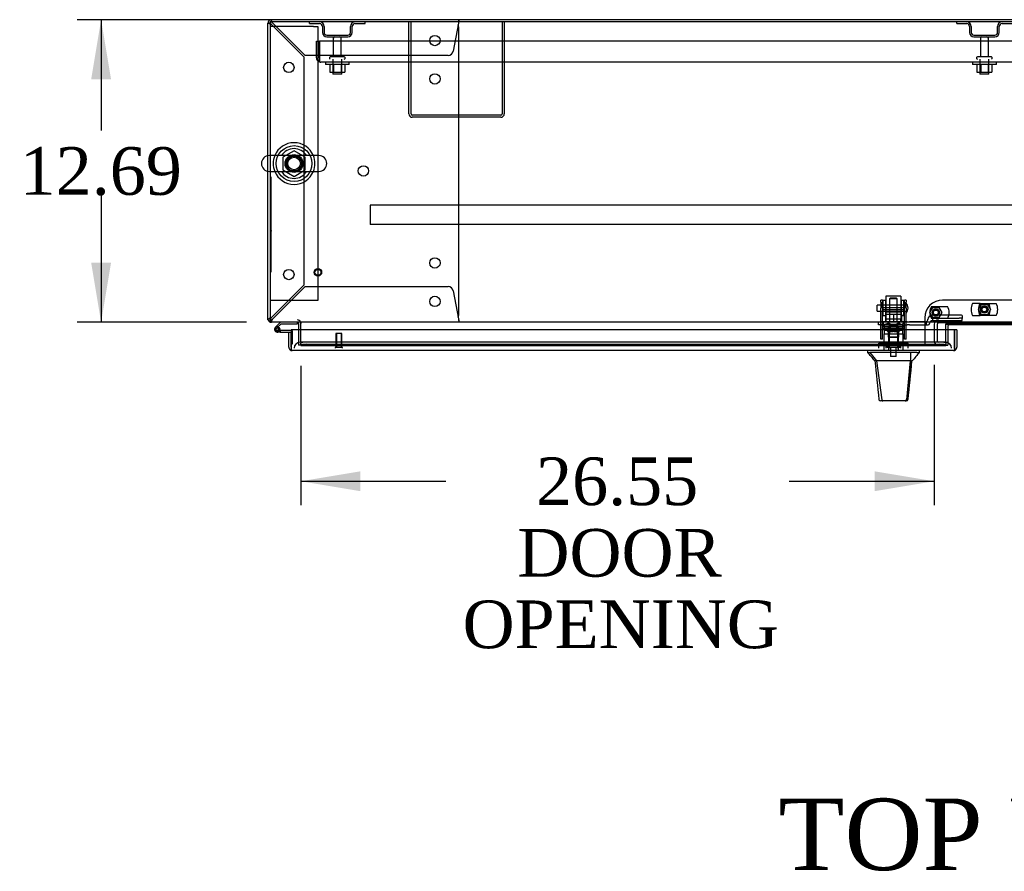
# Model space of a CAD drawing. Header units: inches. Extents: x 2 to 538, y -2 to 358.
# Tile 14 of 21: x 120 to 162, y 285 to 321. Entities that reach past the tile are written whole.
import ezdxf
from ezdxf.enums import TextEntityAlignment as Align
from ezdxf.lldxf.tags import DXFTag

# ---------------------------------------------------------------- set-up
doc = ezdxf.new("R2010")
doc.units = ezdxf.units.IN
doc.header["$MEASUREMENT"] = 0
for name, color, linetype in [('COM43134', 7, 'Continuous'), ('COM50669', 7, 'Continuous'), ('COM50677', 7, 'Continuous'), ('COM54746-68', 7, 'Continuous'), ('COM54926', 7, 'Continuous'), ('COM55738-23', 7, 'Continuous'), ('COM70098', 7, 'Continuous'), ('COM70110-2', 7, 'Continuous'), ('COM70218', 7, 'Continuous'), ('COM70220', 7, 'Continuous'), ('COM70739-2', 7, 'Continuous'), ('COM70838', 7, 'Continuous'), ('COM70839-4', 7, 'Continuous'), ('COM71188-5', 7, 'Continuous'), ('COM71190-2', 7, 'Continuous'), ('COM71195-3', 7, 'Continuous'), ('Default', 7, 'Continuous'), ('GSK86006', 7, 'Continuous'), ('HAN13068', 7, 'Continuous'), ('HAN13068_NUT', 7, 'Continuous'), ('HAN13068_SCREW', 7, 'Continuous'), ('HAN_NUT', 7, 'Continuous'), ('NTS166105', 7, 'Continuous'), ('NTS18024', 7, 'Continuous'), ('NTS18147', 7, 'Continuous'), ('NTS86070', 7, 'Continuous'), ('QLB20185', 7, 'Continuous'), ('ROL87452', 7, 'Continuous'), ('RVT17786', 7, 'Continuous'), ('RVT19000', 7, 'Continuous'), ('SCC180005', 7, 'Continuous'), ('SCS86414', 7, 'Continuous'), ('SPC87322', 7, 'Continuous'), ('STD26089', 7, 'Continuous'), ('STD26122', 7, 'Continuous'), ('STD26258', 7, 'Continuous'), ('WAF25059', 7, 'Continuous'), ('WAF25376', 7, 'Continuous'), ('WAF25377', 7, 'Continuous'), ('WAM254785', 7, 'Continuous'), ('WAM30038', 7, 'Continuous')]:
    doc.layers.add(name, color=color, linetype=linetype)
doc.styles.add('SEACAD_Times_New_Roman', font='times.ttf')
tags = doc.linetypes.add('HIDDEN2', pattern=[0.1875, 0.125, -0.0625]).pattern_tags.tags
tags[6:7] = [DXFTag(74, 4), DXFTag(75, 0), DXFTag(340, '0'), DXFTag(46, 0.0), DXFTag(50, 0.0), DXFTag(44, 0.0), DXFTag(45, 0.0)]
tags[4:5] = [DXFTag(74, 4), DXFTag(75, 0), DXFTag(340, '0'), DXFTag(46, 0.0), DXFTag(50, 0.0), DXFTag(44, 0.0), DXFTag(45, 0.0)]
doc.dimstyles.new('HAMMOND_(STH_-_540x360)', dxfattribs={"dimtxt": 2, "dimasz": 2.5, "dimexe": 1, "dimexo": 1, "dimgap": 0.5, "dimtad": 0, "dimtih": 1, "dimtoh": 1, "dimzin": 0, "dimdsep": 46, "dimtxsty": 'SEACAD_Times_New_Roman', "dimblk1": '_SE_FILLED', "dimblk2": '_SE_FILLED', "dimsah": 1, "dimcen": 1, "dimadec": 0, "dimazin": 0, "dimtfac": 0.8, "dimtofl": 0, "dimtmove": 0, "dimatfit": 3, "dimfxl": 1, "dimtolj": 1, "dimtzin": 0, "dimarcsym": 0})

# ---------------------------------------------------------------- blocks, each defined once
blk = doc.blocks.new('SE')
at = {"layer": 'COM43134', "color": 7, "linetype": 'HIDDEN2'}
for p, q in [((132.785, 320.219), (132.91, 320.219)), ((132.785, 319.529), (132.785, 320.219)), ((188.66, 320.219), (132.91, 320.219)), ((132.91, 319.529), (132.91, 320.219)), ((132.91, 320.219), (132.91, 319.529)), ((132.91, 319.529), (132.91, 319.529)), ((132.91, 319.529), (132.91, 319.446)), ((132.91, 319.529), (132.91, 319.379)), ((132.91, 319.446), (132.86, 319.379)), ((132.969, 319.344), (132.97, 319.344)), ((188.6, 319.344), (132.97, 319.344)), ((132.97, 319.344), (132.97, 319.344)), ((132.97, 319.344), (132.97, 319.344))]:
    blk.add_line(p, q, dxfattribs=at)
for start, end in [(180, 233.806), (233.806, 269.8792), (269.9411, 270)]:
    blk.add_arc((132.97, 319.529), 0.185, start, end, dxfattribs=at)
blk.add_open_spline([(132.91, 319.379), (132.92, 319.368), (132.93, 319.359), (132.945, 319.35), (132.95, 319.347), (132.96, 319.344), (132.965, 319.344), (132.97, 319.344)], degree=3, knots=[0, 0, 0, 0, 0.5, 0.5, 0.75, 0.75, 1, 1, 1, 1], dxfattribs=at)
at = {"layer": 'COM50669', "color": 7, "linetype": 'HIDDEN2'}
for p, q in [((136.659, 317.174), (136.659, 321.031)), ((136.754, 317.174), (136.754, 321.031)), ((140.564, 321.031), (140.564, 317.174)), ((140.659, 321.031), (140.659, 317.174)), ((140.516, 317.126), (136.802, 317.126)), ((140.516, 317.031), (136.802, 317.031))]:
    blk.add_line(p, q, dxfattribs=at)
for centre, radius, start, end in [((136.802, 317.174), 0.143, 180, 270), ((136.802, 317.174), 0.048, 180, 270), ((140.516, 317.174), 0.143, 270, 0), ((140.516, 317.174), 0.048, 270, 0)]:
    blk.add_arc(centre, radius, start, end, dxfattribs=at)
at = {"layer": 'COM50677', "color": 7, "linetype": 'HIDDEN2'}
for p, q in [((131.033, 320.843), (130.848, 320.843)), ((132.663, 320.843), (131.033, 320.843)), ((132.663, 320.843), (132.848, 320.843)), ((132.848, 320.843), (132.848, 309.343)), ((131.033, 309.343), (130.848, 309.343)), ((132.663, 309.343), (131.033, 309.343)), ((132.848, 309.343), (132.663, 309.343))]:
    blk.add_line(p, q, dxfattribs=at)
blk.add_circle((131.848, 315.093), 0.375, dxfattribs=at)
at = {"layer": 'COM54746-68', "color": 7, "linetype": 'Continuous'}
for p, q in [((131.276, 308.438), (131.064, 308.226)), ((131.128, 308.202), (131.301, 308.376)), ((131.301, 308.376), (131.995, 308.376)), ((131.995, 308.376), (131.995, 308.437)), ((131.08, 308.152), (131.08, 308.127)), ((131.155, 308.202), (131.13, 308.202)), ((131.13, 308.077), (131.155, 308.077)), ((131.259, 308.023), (131.143, 308.023)), ((131.205, 308.127), (131.205, 308.152)), ((131.26, 308.14), (131.205, 308.14)), ((131.259, 308.085), (131.246, 308.085)), ((131.723, 308.085), (131.259, 308.085)), ((131.259, 308.085), (131.259, 308.023)), ((131.259, 308.023), (131.723, 308.023)), ((131.723, 308.023), (131.723, 308.021)), ((131.723, 307.535), (131.723, 307.535))]:
    blk.add_line(p, q, dxfattribs=at)
at = {"layer": 'COM54746-68', "color": 7, "linetype": 'HIDDEN2'}
for p, q in [((131.995, 308.437), (131.995, 308.438)), ((131.107, 308.181), (131.128, 308.202)), ((131.246, 308.085), (131.143, 308.085)), ((131.205, 308.14), (131.198, 308.14)), ((131.198, 308.135), (131.259, 308.129)), ((131.76, 308.085), (131.723, 308.085)), ((131.785, 307.535), (131.785, 308.06)), ((131.723, 307.535), (131.785, 307.535))]:
    blk.add_line(p, q, dxfattribs=at)
at = {"layer": 'COM54746-68', "color": 7, "linetype": 'Continuous'}
for centre, radius, start, end in [((131.143, 308.14), 0.117, 132.392, 0), ((131.13, 308.152), 0.05, 90, 180), ((131.13, 308.127), 0.05, 180, 270), ((131.155, 308.152), 0.05, 0, 90), ((131.155, 308.127), 0.05, 270, 0), ((131.143, 308.14), 0.117, 0, 72.9726)]:
    blk.add_arc(centre, radius, start, end, dxfattribs=at)
at = {"layer": 'COM54746-68', "color": 7, "linetype": 'HIDDEN2'}
for centre, radius, start, end in [((131.143, 308.14), 0.117, 72.9726, 132.392), ((131.143, 308.14), 0.055, 131.1959, 0), ((131.143, 308.14), 0.055, 0, 131.1959), ((131.76, 308.06), 0.025, 0, 90)]:
    blk.add_arc(centre, radius, start, end, dxfattribs=at)
at = {"layer": 'COM54926', "color": 7, "linetype": 'HIDDEN2'}
for p, q in [((130.896, 321.096), (130.896, 321.126)), ((138.753, 321.126), (138.753, 321.096)), ((130.753, 320.983), (130.783, 320.983)), ((130.858, 320.983), (130.783, 320.983)), ((130.893, 321.031), (130.896, 321.031)), ((130.896, 321.021), (130.896, 321.096)), ((130.896, 321.031), (130.896, 321.031)), ((130.896, 320.925), (132.253, 319.568)), ((132.311, 319.626), (130.954, 320.983)), ((138.742, 320.983), (138.522, 319.805)), ((138.753, 321.021), (138.753, 321.096)), ((138.753, 308.753), (138.753, 320.811)), ((132.253, 319.568), (132.253, 309.995)), ((138.305, 319.626), (132.311, 319.626)), ((132.253, 309.995), (130.896, 308.638)), ((130.954, 308.581), (132.311, 309.938)), ((132.311, 309.938), (138.305, 309.938)), ((138.522, 309.758), (138.742, 308.581)), ((130.858, 308.581), (130.848, 308.581)), ((130.893, 308.533), (130.896, 308.533)), ((130.896, 308.543), (130.896, 308.467)), ((130.896, 308.533), (130.896, 308.533)), ((130.896, 308.438), (130.896, 308.467)), ((138.753, 308.543), (138.753, 308.467)), ((138.753, 308.467), (138.753, 308.438))]:
    blk.add_line(p, q, dxfattribs=at)
for centre in [(137.753, 320.251), (131.628, 319.126), (137.753, 318.641), (134.753, 314.782), (137.753, 310.923), (131.628, 310.438), (137.753, 309.313)]:
    blk.add_circle(centre, 0.218, dxfattribs=at)
for centre, radius, start, end in [((131.147, 321.56), 0.683, 237.7709, 248.4452), ((131.148, 321.133), 0.327, 207.4542, 219.5439), ((130.318, 320.732), 0.683, 21.5548, 32.2291), ((130.745, 320.73), 0.327, 50.4561, 62.5459), ((138.533, 320.811), 0.22, 0, 26.9345), ((141.339, 320.793), 2.604, 173.3199, 175.8249), ((139.06, 320.913), 0.326, 160.716, 167.6742), ((138.305, 319.846), 0.22, 270, 349.3887), ((138.305, 309.718), 0.22, 10.6113, 90), ((138.533, 308.753), 0.22, 333.0655, 0), ((131.147, 308.003), 0.683, 111.5548, 122.2291), ((131.148, 308.43), 0.327, 140.4561, 152.5458), ((130.318, 308.832), 0.683, 327.7709, 338.4452), ((130.745, 308.833), 0.327, 297.4541, 309.5439), ((141.339, 308.77), 2.604, 184.1751, 186.6801)]:
    blk.add_arc(centre, radius, start, end, dxfattribs=at)
blk.add_ellipse((130.896, 320.983), major_axis=(0.048, 0), ratio=0.99836, start_param=1.570796, end_param=3.141593, dxfattribs=at)
at = {"layer": 'COM55738-23', "color": 7, "linetype": 'HIDDEN2'}
for p, q in [((132.497, 320.959), (132.497, 321.031)), ((132.497, 320.959), (132.919, 320.959)), ((133.034, 320.843), (133.034, 320.593)), ((133.106, 320.843), (133.106, 320.593)), ((134.212, 320.593), (134.212, 320.843)), ((134.284, 320.593), (134.284, 320.843)), ((134.4, 320.959), (134.822, 320.959)), ((134.822, 320.959), (134.822, 321.031)), ((159.622, 320.959), (159.622, 321.031)), ((159.622, 320.959), (160.044, 320.959)), ((160.159, 320.843), (160.159, 320.593)), ((160.231, 320.843), (160.231, 320.593)), ((161.337, 320.593), (161.337, 320.843)), ((161.409, 320.593), (161.409, 320.843)), ((161.525, 320.959), (161.947, 320.959)), ((133.222, 320.478), (134.097, 320.478)), ((133.222, 320.406), (134.097, 320.406)), ((160.347, 320.478), (161.222, 320.478)), ((160.347, 320.406), (161.222, 320.406))]:
    blk.add_line(p, q, dxfattribs=at)
for centre, radius, start, end in [((132.919, 320.843), 0.188, 0, 90), ((132.919, 320.843), 0.116, 0, 90), ((134.4, 320.843), 0.188, 90, 180), ((134.4, 320.843), 0.116, 90, 180), ((160.044, 320.843), 0.188, 0, 90), ((160.044, 320.843), 0.116, 0, 90), ((161.525, 320.843), 0.188, 90, 180), ((161.525, 320.843), 0.116, 90, 180), ((133.222, 320.593), 0.188, 180, 270), ((133.222, 320.593), 0.115, 180, 270), ((134.097, 320.593), 0.116, 270, 0), ((134.097, 320.593), 0.188, 270, 0), ((160.347, 320.593), 0.187, 180, 270), ((160.347, 320.593), 0.116, 180, 270), ((161.222, 320.593), 0.116, 270, 0), ((161.222, 320.593), 0.188, 270, 0)]:
    blk.add_arc(centre, radius, start, end, dxfattribs=at)
at = {"layer": 'COM70098', "color": 7, "linetype": 'HIDDEN2'}
for p, q in [((162.534, 309.37), (159.034, 309.37)), ((158.284, 308.62), (158.284, 307.471)), ((159.247, 308.126), (159.247, 307.471)), ((158.284, 307.471), (159.247, 307.471))]:
    blk.add_line(p, q, dxfattribs=at)
at = {"layer": 'COM70098', "color": 7, "linetype": 'Continuous'}
for p, q in [((162.261, 308.328), (159.307, 308.328)), ((159.247, 308.268), (159.247, 308.126))]:
    blk.add_line(p, q, dxfattribs=at)
at = {"layer": 'COM70098', "color": 7, "linetype": 'HIDDEN2'}
for centre in [(158.747, 308.846), (160.784, 308.971)]:
    blk.add_circle(centre, 0.156, dxfattribs=at)
blk.add_arc((159.034, 308.62), 0.75, 90, 180, dxfattribs=at)
at = {"layer": 'COM70098', "color": 7, "linetype": 'Continuous'}
blk.add_arc((159.307, 308.268), 0.06, 90, 180, dxfattribs=at)
at = {"layer": 'COM70110-2', "color": 7, "linetype": 'Continuous'}
for p, q in [((190.721, 321.031), (130.848, 321.031)), ((130.848, 321.031), (130.848, 315.424)), ((130.848, 314.762), (130.848, 308.581)), ((130.848, 308.581), (130.848, 308.438)), ((190.721, 308.438), (130.848, 308.438)), ((132.128, 308.438), (132.128, 308.39)), ((132.128, 308.126), (132.128, 308.39)), ((159.167, 308.126), (159.167, 308.37)), ((159.167, 308.37), (162.401, 308.37))]:
    blk.add_line(p, q, dxfattribs=at)
at = {"layer": 'COM70110-2', "color": 7, "linetype": 'HIDDEN2'}
for p, q in [((130.848, 315.424), (130.848, 314.762)), ((132.128, 307.612), (132.128, 308.126)), ((159.167, 307.612), (159.167, 308.126)), ((132.128, 307.612), (132.128, 307.565)), ((132.128, 307.469), (132.128, 307.565)), ((132.128, 307.565), (132.129, 307.565)), ((158.917, 307.605), (132.378, 307.605)), ((158.917, 307.511), (132.378, 307.511)), ((159.167, 307.565), (159.167, 307.612)), ((159.167, 307.565), (159.167, 307.565)), ((159.167, 307.565), (159.167, 307.469)), ((132.129, 307.471), (132.128, 307.469)), ((132.128, 307.469), (132.128, 307.469)), ((132.128, 307.469), (159.167, 307.469)), ((159.167, 307.469), (159.167, 307.471)), ((159.167, 307.469), (159.167, 307.469))]:
    blk.add_line(p, q, dxfattribs=at)
blk.add_circle((131.848, 315.093), 0.344, dxfattribs=at)
for centre, major_axis, start_param, end_param in [((132.378, 307.561), (-0.25, 0), 4.712389, 6.212082), ((132.378, 307.468), (-0.25, 0), 4.712389, 6.212082), ((158.917, 307.561), (-0.25, 0), 3.212696, 4.712389), ((158.917, 307.468), (0.25, 0), 0.071104, 1.570796)]:
    blk.add_ellipse(centre, major_axis=major_axis, ratio=0.173648, start_param=start_param, end_param=end_param, dxfattribs=at)
at = {"layer": 'COM70218', "color": 7, "linetype": 'HIDDEN2'}
for p, q in [((186.534, 313.346), (135.034, 313.346)), ((135.034, 313.346), (135.034, 313.303)), ((135.034, 313.303), (135.034, 312.576)), ((135.034, 312.576), (135.034, 312.533)), ((186.534, 312.533), (135.034, 312.533))]:
    blk.add_line(p, q, dxfattribs=at)
at = {"layer": 'COM70220', "color": 7, "linetype": 'HIDDEN2'}
for p, q in [((132.348, 307.596), (132.098, 307.596)), ((158.908, 307.596), (132.348, 307.596)), ((159.158, 307.596), (158.908, 307.596))]:
    blk.add_line(p, q, dxfattribs=at)
for centre, start, end in [((132.098, 307.346), 90, 180), ((159.158, 307.346), 0, 90)]:
    blk.add_arc(centre, 0.25, start, end, dxfattribs=at)
at = {"layer": 'COM70739-2', "color": 7, "linetype": 'HIDDEN2'}
for p, q in [((158.68, 308.348), (158.68, 307.656)), ((158.805, 308.348), (158.805, 307.656)), ((162.703, 308.408), (158.865, 308.408)), ((159.158, 307.596), (159.247, 307.596))]:
    blk.add_line(p, q, dxfattribs=at)
for centre, radius, start, end in [((158.865, 308.348), 0.185, 90, 180), ((158.865, 308.348), 0.06, 90, 180), ((158.865, 307.656), 0.185, 180, 270), ((158.865, 307.656), 0.06, 180, 270)]:
    blk.add_arc(centre, radius, start, end, dxfattribs=at)
at = {"layer": 'COM70838', "color": 7, "linetype": 'HIDDEN2'}
for p, q in [((159.731, 308.74), (158.611, 308.74)), ((159.856, 308.721), (159.856, 308.595)), ((156.346, 308.328), (156.346, 308.453)), ((156.346, 308.453), (156.471, 308.453)), ((156.471, 308.328), (156.346, 308.328)), ((156.953, 308.453), (156.471, 308.453)), ((156.471, 308.328), (157.554, 308.328)), ((157.554, 308.453), (156.989, 308.453)), ((157.554, 308.453), (157.643, 308.453)), ((157.643, 308.328), (157.554, 308.328)), ((158.301, 308.453), (157.643, 308.453)), ((157.643, 308.328), (158.356, 308.328)), ((158.356, 308.328), (158.356, 308.466)), ((158.356, 308.328), (158.426, 308.328)), ((158.418, 308.547), (158.418, 308.57)), ((158.486, 308.388), (158.486, 308.386)), ((158.611, 308.613), (159.731, 308.613)), ((158.611, 308.613), (158.611, 308.511)), ((158.611, 308.513), (159.856, 308.513)), ((159.856, 308.513), (159.856, 308.595))]:
    blk.add_line(p, q, dxfattribs=at)
for centre, radius, start, end in [((158.611, 308.547), 0.193, 90, 180), ((158.301, 308.57), 0.117, 270, 298.0398), ((158.301, 308.57), 0.117, 298.0398, 0), ((158.426, 308.388), 0.06, 270, 0), ((158.611, 308.386), 0.125, 90, 180)]:
    blk.add_arc(centre, radius, start, end, dxfattribs=at)
for centre, major_axis, start_param, end_param in [((159.731, 308.721), (-0.125, 0), 3.141593, 4.712389), ((159.731, 308.595), (0.125, 0), 0, 1.570796)]:
    blk.add_ellipse(centre, major_axis=major_axis, ratio=0.145455, start_param=start_param, end_param=end_param, dxfattribs=at)
at = {"layer": 'COM70839-4', "color": 7, "linetype": 'HIDDEN2'}
for p, q in [((156.44, 309.284), (156.44, 309.361)), ((156.51, 309.361), (156.44, 309.361)), ((156.44, 309.284), (156.44, 309.025)), ((156.51, 309.361), (156.51, 309.284)), ((156.51, 309.025), (156.51, 309.284)), ((157.432, 309.284), (157.432, 309.361)), ((157.502, 309.361), (157.432, 309.361)), ((157.432, 309.284), (157.432, 309.025)), ((157.502, 309.361), (157.502, 309.284)), ((157.502, 309.025), (157.502, 309.284)), ((156.44, 308.861), (156.44, 309.025)), ((156.44, 307.731), (156.44, 308.861)), ((157.432, 309.041), (156.51, 309.041)), ((156.51, 309.025), (156.51, 308.861)), ((156.51, 308.977), (157.432, 308.977)), ((156.51, 307.731), (156.51, 308.861)), ((157.432, 308.861), (157.432, 309.025)), ((157.432, 307.731), (157.432, 308.861)), ((157.502, 309.025), (157.502, 308.861)), ((157.502, 307.731), (157.502, 308.861)), ((157.432, 308.182), (156.51, 308.182)), ((156.44, 307.721), (156.44, 307.731)), ((156.51, 307.721), (156.44, 307.721)), ((156.51, 307.731), (156.51, 307.721)), ((157.432, 307.721), (157.432, 307.731)), ((157.502, 307.721), (157.432, 307.721)), ((157.502, 307.731), (157.502, 307.721))]:
    blk.add_line(p, q, dxfattribs=at)
at = {"layer": 'COM71188-5', "color": 7, "linetype": 'Continuous'}
for p, q in [((190.673, 321.126), (130.896, 321.126)), ((130.753, 315.419), (130.753, 320.983)), ((130.753, 308.533), (130.753, 314.767)), ((130.753, 308.533), (130.848, 308.533)), ((132.033, 308.39), (132.033, 308.126))]:
    blk.add_line(p, q, dxfattribs=at)
at = {"layer": 'COM71188-5', "color": 7, "linetype": 'HIDDEN2'}
for p, q in [((130.753, 314.767), (130.753, 315.419)), ((132.033, 308.126), (132.033, 307.471)), ((132.128, 307.471), (132.033, 307.471))]:
    blk.add_line(p, q, dxfattribs=at)
at = {"layer": 'COM71188-5', "color": 7, "linetype": 'Continuous'}
for centre, radius, start, end in [((130.896, 320.983), 0.143, 90, 180), ((130.896, 308.581), 0.143, 199.6129, 250.3871), ((131.985, 308.39), 0.048, 0, 90), ((131.985, 308.39), 0.143, 0, 19.6129)]:
    blk.add_arc(centre, radius, start, end, dxfattribs=at)
at = {"layer": 'COM71188-5', "color": 7, "linetype": 'HIDDEN2'}
for centre, radius, start, end in [((130.896, 320.983), 0.048, 90, 180), ((130.896, 308.581), 0.048, 180, 270), ((130.896, 308.581), 0.143, 250.3871, 270), ((131.985, 308.39), 0.143, 19.6129, 90)]:
    blk.add_arc(centre, radius, start, end, dxfattribs=at)
at = {"layer": 'COM71190-2', "color": 7, "linetype": 'HIDDEN2'}
for p, q in [((159.167, 308.363), (162.401, 308.363)), ((132.128, 307.471), (158.284, 307.471))]:
    blk.add_line(p, q, dxfattribs=at)
at = {"layer": 'COM71195-3', "color": 7, "linetype": 'Continuous'}
for p, q in [((131.628, 308.021), (131.723, 308.021)), ((131.628, 307.394), (131.628, 308.021)), ((159.533, 308.126), (131.723, 308.126)), ((131.723, 308.126), (131.723, 307.394)), ((131.723, 307.394), (131.723, 308.021)), ((159.628, 308.126), (159.533, 308.126)), ((159.533, 308.126), (159.533, 307.394)), ((159.533, 307.394), (159.533, 308.126)), ((159.628, 308.126), (159.628, 307.394)), ((131.723, 307.331), (131.684, 307.28)), ((131.723, 307.394), (131.723, 307.394)), ((131.723, 307.394), (131.723, 307.28)), ((131.723, 307.394), (131.723, 307.331)), ((159.485, 307.251), (131.771, 307.251)), ((131.771, 307.251), (131.771, 307.251)), ((131.771, 307.251), (131.771, 307.251)), ((131.771, 307.251), (131.771, 307.251)), ((159.485, 307.251), (159.485, 307.251)), ((159.485, 307.251), (159.485, 307.251)), ((159.533, 307.394), (159.533, 307.394)), ((159.533, 307.331), (159.533, 307.394)), ((159.533, 307.394), (159.533, 307.28)), ((159.533, 307.331), (159.572, 307.28))]:
    blk.add_line(p, q, dxfattribs=at)
for centre, start, end in [((131.771, 307.394), 180, 232.4964), ((131.771, 307.394), 232.4964, 269.8439), ((131.771, 307.394), 269.9238, 270), ((159.485, 307.394), 270.1561, 307.5036), ((159.485, 307.394), 270, 270.0762), ((159.485, 307.394), 307.5036, 0)]:
    blk.add_arc(centre, 0.143, start, end, dxfattribs=at)
for points in [[(131.723, 307.28), (131.731, 307.271), (131.739, 307.263), (131.751, 307.256), (131.755, 307.254), (131.763, 307.251), (131.767, 307.251), (131.771, 307.251)], [(159.533, 307.28), (159.525, 307.271), (159.517, 307.263), (159.505, 307.256), (159.501, 307.254), (159.493, 307.251), (159.489, 307.251), (159.485, 307.251)]]:
    blk.add_open_spline(points, degree=3, knots=[0, 0, 0, 0, 0.5, 0.5, 0.75, 0.75, 1, 1, 1, 1], dxfattribs=at)
at = {"layer": 'GSK86006', "color": 7, "linetype": 'HIDDEN2'}
for centre in [(158.747, 308.846), (160.784, 308.971)]:
    blk.add_circle(centre, 0.125, dxfattribs=at)
at = {"layer": 'HAN13068', "color": 7, "linetype": 'HIDDEN2'}
for p, q in [((156.841, 309.443), (156.811, 309.413)), ((157.131, 309.413), (156.811, 309.413)), ((156.811, 309.413), (156.811, 308.453)), ((157.101, 309.443), (156.841, 309.443)), ((157.131, 309.413), (157.101, 309.443)), ((157.131, 308.453), (157.131, 309.413)), ((156.575, 307.953), (156.771, 307.953)), ((156.575, 307.953), (156.575, 307.251)), ((156.771, 307.953), (157.171, 307.953)), ((156.771, 307.953), (156.771, 307.251)), ((156.811, 308.078), (156.811, 307.953)), ((156.811, 308.078), (156.971, 308.078)), ((156.971, 308.078), (157.131, 308.078)), ((157.131, 308.078), (157.131, 307.953)), ((157.171, 307.953), (157.366, 307.953)), ((157.171, 307.953), (157.171, 307.251)), ((157.366, 307.953), (157.366, 307.251))]:
    blk.add_line(p, q, dxfattribs=at)
at = {"layer": 'HAN13068', "color": 7, "linetype": 'Continuous'}
for p, q in [((155.881, 307.251), (155.881, 307.168)), ((155.881, 307.171), (155.98, 307.171)), ((155.994, 307.171), (155.98, 307.171)), ((155.98, 307.171), (156.264, 306.816)), ((156.072, 307.171), (155.994, 307.171)), ((157.69, 307.171), (156.072, 307.171)), ((157.87, 307.171), (157.69, 307.171)), ((157.947, 307.171), (157.87, 307.171)), ((157.947, 307.171), (158.061, 307.171)), ((158.061, 307.168), (158.061, 307.251)), ((156.181, 306.816), (156.196, 306.816)), ((156.264, 306.816), (156.196, 306.816)), ((156.309, 306.816), (156.264, 306.816)), ((156.264, 306.816), (156.479, 305.178)), ((156.401, 306.816), (156.309, 306.816)), ((157.678, 306.816), (156.401, 306.816)), ((157.678, 306.816), (157.514, 305.18)), ((157.708, 306.816), (157.678, 306.816)), ((157.723, 306.816), (157.708, 306.816)), ((157.733, 306.816), (157.723, 306.816)), ((157.733, 306.816), (157.761, 306.816)), ((156.365, 305.191), (156.365, 305.189)), ((156.525, 305.136), (156.425, 305.136)), ((157.462, 305.136), (156.525, 305.136)), ((157.516, 305.136), (157.462, 305.136)), ((157.576, 305.19), (157.576, 305.192))]:
    blk.add_line(p, q, dxfattribs=at)
for centre, radius, start, end in [((152.43, 303.837), 4.799, 38.3744, 44.0095), ((170.177, 296.626), 16.062, 138.9673, 140.6254), ((95.716, 312.86), 62.32, 353.47841, 354.43409), ((156.425, 305.196), 0.06, 185.9929, 270.0075), ((157.46, 305.191), 0.0554, 272.131, 348.8293), ((157.516, 305.196), 0.06, 269.9911, 354.4242)]:
    blk.add_arc(centre, radius, start, end, dxfattribs=at)
for points in [[(157.69, 307.171), (157.686, 307.052), (157.682, 306.934), (157.678, 306.816)], [(156.196, 306.816), (156.252, 306.274), (156.309, 305.732), (156.365, 305.191)], [(157.733, 306.816), (157.681, 306.274), (157.629, 305.733), (157.576, 305.192)]]:
    blk.add_open_spline(points, degree=3, dxfattribs=at)
blk.add_open_spline([(156.479, 305.178), (156.482, 305.166), (156.488, 305.155), (156.505, 305.14), (156.515, 305.136), (156.525, 305.136)], degree=3, knots=[0, 0, 0, 0, 0.5, 0.5, 1, 1, 1, 1], dxfattribs=at)
at = {"layer": 'HAN13068_NUT', "color": 7, "linetype": 'HIDDEN2'}
for p, q in [((156.638, 308.828), (156.638, 308.778)), ((156.638, 308.778), (156.805, 308.778)), ((156.638, 308.778), (156.638, 308.453)), ((157.273, 308.858), (156.668, 308.858)), ((156.805, 308.778), (156.971, 308.778)), ((156.971, 308.778), (157.137, 308.778)), ((156.971, 308.778), (156.971, 308.453)), ((157.137, 308.778), (157.303, 308.778)), ((157.303, 308.778), (157.303, 308.828)), ((157.303, 308.778), (157.303, 308.453))]:
    blk.add_line(p, q, dxfattribs=at)
for centre, start, end in [((156.668, 308.828), 90, 180), ((157.273, 308.828), 0, 90)]:
    blk.add_arc(centre, 0.03, start, end, dxfattribs=at)
at = {"layer": 'HAN13068_SCREW', "color": 7, "linetype": 'HIDDEN2'}
for p, q in [((156.86, 307.583), (156.749, 307.583)), ((156.749, 307.583), (156.749, 307.446)), ((157.082, 307.583), (156.86, 307.583)), ((156.86, 307.583), (156.86, 307.446)), ((157.193, 307.583), (157.082, 307.583)), ((157.082, 307.583), (157.082, 307.446)), ((157.193, 307.583), (157.193, 307.446)), ((157.233, 307.446), (156.708, 307.446)), ((156.708, 307.446), (156.708, 307.376)), ((157.233, 307.376), (156.708, 307.376)), ((156.855, 307.376), (156.855, 307.001)), ((157.087, 307.001), (157.087, 307.376)), ((157.233, 307.376), (157.233, 307.446)), ((157.087, 307.001), (156.855, 307.001))]:
    blk.add_line(p, q, dxfattribs=at)
at = {"layer": 'HAN_NUT', "color": 7, "linetype": 'HIDDEN2'}
for p, q in [((156.665, 307.561), (156.359, 307.561)), ((156.359, 307.346), (156.359, 307.561)), ((157.277, 307.561), (156.665, 307.561)), ((156.665, 307.346), (156.665, 307.561)), ((157.583, 307.561), (157.277, 307.561)), ((157.277, 307.346), (157.277, 307.561)), ((157.583, 307.346), (157.583, 307.561))]:
    blk.add_line(p, q, dxfattribs=at)
at = {"layer": 'NTS166105', "color": 7, "linetype": 'HIDDEN2'}
for p, q in [((133.344, 319.248), (133.344, 318.928)), ((133.506, 319.248), (133.506, 318.928)), ((133.815, 319.248), (133.815, 318.928)), ((133.976, 319.248), (133.976, 318.928)), ((160.469, 319.248), (160.469, 318.928)), ((160.631, 319.248), (160.631, 318.928)), ((160.94, 319.248), (160.94, 318.928)), ((161.101, 319.248), (161.101, 318.928)), ((133.344, 318.928), (133.506, 318.928)), ((133.506, 318.928), (133.815, 318.928)), ((133.815, 318.928), (133.976, 318.928)), ((160.469, 318.928), (160.631, 318.928)), ((160.631, 318.928), (160.94, 318.928)), ((160.94, 318.928), (161.101, 318.928))]:
    blk.add_line(p, q, dxfattribs=at)
at = {"layer": 'NTS18024', "color": 7, "linetype": 'HIDDEN2'}
for p, q in [((131.848, 315.628), (131.383, 315.356)), ((131.383, 315.356), (131.383, 314.83)), ((132.313, 315.356), (131.848, 315.628)), ((132.313, 314.83), (132.313, 315.356)), ((131.383, 314.83), (131.852, 314.555)), ((131.852, 314.555), (132.313, 314.83))]:
    blk.add_line(p, q, dxfattribs=at)
blk.add_circle((131.848, 315.093), 0.263, dxfattribs=at)
at = {"layer": 'NTS18147', "color": 7, "linetype": 'HIDDEN2'}
for p, q in [((156.571, 308.378), (156.508, 308.378)), ((156.508, 308.316), (156.508, 308.378)), ((156.571, 308.378), (156.508, 308.378)), ((156.576, 308.316), (156.508, 308.316)), ((156.576, 308.316), (156.508, 308.316)), ((156.508, 308.316), (156.508, 308.253)), ((156.571, 308.316), (156.571, 308.378)), ((156.576, 308.316), (156.576, 308.316)), ((156.576, 308.253), (156.576, 308.316)), ((156.771, 308.378), (156.739, 308.378)), ((156.771, 308.378), (156.739, 308.378)), ((157.039, 308.316), (156.903, 308.316)), ((156.903, 308.316), (156.903, 308.316)), ((157.039, 308.316), (156.903, 308.316)), ((156.903, 308.316), (156.903, 308.253)), ((157.039, 308.316), (157.039, 308.316)), ((157.039, 308.253), (157.039, 308.316)), ((157.202, 308.378), (157.171, 308.378)), ((157.202, 308.378), (157.171, 308.378)), ((157.434, 308.316), (157.366, 308.316)), ((157.366, 308.316), (157.366, 308.316)), ((157.434, 308.316), (157.366, 308.316)), ((157.366, 308.316), (157.366, 308.253)), ((157.434, 308.378), (157.371, 308.378)), ((157.371, 308.316), (157.371, 308.378)), ((157.434, 308.378), (157.371, 308.378)), ((157.434, 308.316), (157.434, 308.378)), ((157.434, 308.253), (157.434, 308.316)), ((156.508, 308.253), (156.576, 308.253)), ((156.508, 308.253), (156.576, 308.253)), ((156.576, 308.253), (156.903, 308.253)), ((156.576, 308.253), (156.903, 308.253)), ((156.751, 308.253), (156.751, 308.253)), ((156.751, 308.253), (156.751, 307.816)), ((156.903, 308.253), (157.039, 308.253)), ((156.903, 308.253), (157.039, 308.253)), ((157.039, 308.253), (157.366, 308.253)), ((157.039, 308.253), (157.366, 308.253)), ((157.191, 308.253), (157.191, 308.253)), ((157.191, 307.816), (157.191, 308.253)), ((157.366, 308.253), (157.434, 308.253)), ((157.366, 308.253), (157.434, 308.253)), ((156.751, 307.816), (157.191, 307.816)), ((157.191, 307.816), (156.751, 307.816))]:
    blk.add_line(p, q, dxfattribs=at)
for centre, start_param, end_param in [((156.739, 308.06), 2.506883, 3.776302), ((156.739, 308.06), 2.506883, 3.141593), ((156.771, 308.06), 2.506883, 3.141593), ((157.171, 308.06), 3.141593, 3.776302), ((157.171, 308.06), 3.141593, 3.776302), ((157.202, 308.06), 2.506883, 3.776302), ((157.202, 308.06), 3.141593, 3.776302)]:
    blk.add_ellipse(centre, major_axis=(0, -0.318), ratio=0.866025, start_param=start_param, end_param=end_param, dxfattribs=at)
at = {"layer": 'NTS86070', "color": 7, "linetype": 'HIDDEN2'}
for p, q in [((160.601, 309.221), (160.291, 309.221)), ((160.601, 309.221), (161.277, 309.221)), ((158.564, 309.096), (159.24, 309.096)), ((160.291, 308.721), (160.601, 308.721)), ((161.277, 308.721), (160.601, 308.721)), ((159.24, 308.596), (158.564, 308.596))]:
    blk.add_line(p, q, dxfattribs=at)
for centre in [(158.747, 308.846), (160.784, 308.971)]:
    blk.add_circle(centre, 0.101, dxfattribs=at)
for centre, start, end in [((160.724, 308.971), 150, 210), ((161.034, 308.971), 150, 210), ((160.534, 308.971), 330, 30), ((160.844, 308.971), 330, 30), ((158.997, 308.846), 150, 210), ((158.807, 308.846), 330, 30)]:
    blk.add_arc(centre, 0.5, start, end, dxfattribs=at)
at = {"layer": 'QLB20185', "color": 7, "linetype": 'HIDDEN2'}
for p, q in [((130.878, 314.533), (130.848, 314.533)), ((130.878, 314.533), (130.878, 314.158)), ((130.878, 314.158), (130.878, 310.908)), ((130.895, 313.349), (130.878, 313.349)), ((130.895, 313.334), (130.878, 313.334)), ((130.893, 313.332), (130.878, 313.332)), ((130.893, 313.349), (130.893, 313.344)), ((130.893, 313.325), (130.893, 313.332)), ((130.893, 313.223), (130.893, 313.325)), ((130.893, 313.223), (130.878, 313.223)), ((130.893, 313.218), (130.878, 313.218)), ((130.878, 313.205), (130.895, 313.205)), ((130.895, 313.13), (130.878, 313.13)), ((130.895, 313.127), (130.878, 313.127)), ((130.878, 313), (130.895, 313)), ((130.878, 312.997), (130.895, 312.997)), ((130.895, 312.917), (130.878, 312.917)), ((130.893, 312.915), (130.878, 312.915)), ((130.893, 312.857), (130.878, 312.857)), ((130.893, 313.205), (130.893, 313.218)), ((130.893, 313), (130.893, 313.127)), ((130.893, 312.907), (130.893, 312.915)), ((130.893, 312.857), (130.893, 312.907)), ((130.893, 312.79), (130.893, 312.857)), ((130.893, 312.79), (130.878, 312.79)), ((130.893, 312.784), (130.878, 312.784)), ((130.878, 312.783), (130.895, 312.783)), ((130.878, 312.782), (130.895, 312.782)), ((130.893, 312.703), (130.878, 312.703)), ((130.893, 312.699), (130.878, 312.699)), ((130.893, 312.69), (130.878, 312.69)), ((130.893, 312.679), (130.878, 312.679)), ((130.893, 312.66), (130.878, 312.66)), ((130.893, 312.569), (130.878, 312.569)), ((130.893, 312.486), (130.878, 312.486)), ((130.895, 312.486), (130.878, 312.486)), ((130.893, 312.466), (130.878, 312.466)), ((130.893, 312.784), (130.893, 312.79)), ((130.893, 312.699), (130.893, 312.703)), ((130.893, 312.69), (130.893, 312.699)), ((130.893, 312.679), (130.893, 312.69)), ((130.893, 312.66), (130.893, 312.679)), ((130.893, 312.591), (130.893, 312.66)), ((130.893, 312.569), (130.893, 312.591)), ((130.893, 312.466), (130.893, 312.486)), ((130.893, 312.386), (130.893, 312.466)), ((130.893, 312.386), (130.878, 312.386)), ((130.878, 312.352), (130.895, 312.352)), ((130.893, 312.345), (130.878, 312.345)), ((130.895, 312.295), (130.878, 312.295)), ((130.893, 312.284), (130.878, 312.284)), ((130.895, 312.279), (130.878, 312.279)), ((130.893, 312.262), (130.878, 312.262)), ((130.893, 312.118), (130.878, 312.118)), ((130.878, 312.116), (130.895, 312.116)), ((130.893, 312.081), (130.878, 312.081)), ((130.893, 312.066), (130.878, 312.066)), ((130.893, 312.352), (130.893, 312.386)), ((130.893, 312.345), (130.893, 312.345)), ((130.893, 312.284), (130.893, 312.295)), ((130.893, 312.279), (130.893, 312.262)), ((130.893, 312.218), (130.893, 312.262)), ((130.893, 312.126), (130.893, 312.218)), ((130.893, 312.118), (130.893, 312.126)), ((130.893, 312.066), (130.893, 312.081)), ((130.893, 312.016), (130.893, 312.066)), ((130.895, 312.013), (130.878, 312.013)), ((130.893, 312.011), (130.878, 312.011)), ((130.893, 311.912), (130.878, 311.912)), ((130.878, 311.909), (130.895, 311.909)), ((130.895, 311.869), (130.878, 311.869)), ((130.895, 311.869), (130.878, 311.869)), ((130.893, 311.843), (130.878, 311.843)), ((130.893, 311.718), (130.878, 311.718)), ((130.878, 311.691), (130.895, 311.691)), ((130.893, 312.004), (130.893, 312.011)), ((130.893, 311.919), (130.893, 312.004)), ((130.893, 311.912), (130.893, 311.919)), ((130.893, 311.843), (130.893, 311.869)), ((130.893, 311.718), (130.893, 311.843)), ((130.893, 311.691), (130.893, 311.718)), ((130.878, 310.908), (130.878, 310.533)), ((130.878, 310.533), (130.848, 310.533))]:
    blk.add_line(p, q, dxfattribs=at)
at = {"layer": 'ROL87452', "color": 7, "linetype": 'HIDDEN2'}
for p, q in [((156.658, 309.533), (156.658, 308.533)), ((157.283, 309.533), (156.658, 309.533)), ((157.283, 309.533), (157.283, 308.533))]:
    blk.add_line(p, q, dxfattribs=at)
at = {"layer": 'RVT17786', "color": 7, "linetype": 'HIDDEN2'}
for p, q in [((156.292, 308.908), (156.292, 309.158)), ((157.502, 309.158), (156.292, 309.158)), ((156.292, 308.908), (157.502, 308.908))]:
    blk.add_line(p, q, dxfattribs=at)
blk.add_arc((157.269, 309.033), 0.318, 317.1291, 42.8709, dxfattribs=at)
at = {"layer": 'RVT19000', "color": 7, "linetype": 'HIDDEN2'}
for p, q in [((157.283, 308.566), (156.658, 308.566)), ((156.658, 308.533), (156.658, 308.453)), ((156.776, 308.453), (156.776, 308.328)), ((156.83, 308.328), (156.83, 308.116)), ((156.989, 308.453), (156.953, 308.453)), ((157.111, 308.116), (157.111, 308.328)), ((157.166, 308.328), (157.166, 308.453)), ((157.283, 308.453), (157.283, 308.533)), ((157.111, 308.116), (156.83, 308.116))]:
    blk.add_line(p, q, dxfattribs=at)
at = {"layer": 'SCC180005', "color": 7, "linetype": 'HIDDEN2'}
for p, q in [((160.535, 308.971), (160.66, 309.187)), ((160.66, 309.187), (160.909, 309.187)), ((160.909, 309.187), (161.034, 308.971)), ((158.498, 308.846), (158.623, 309.062)), ((158.623, 308.63), (158.498, 308.846)), ((158.623, 309.062), (158.872, 309.062)), ((158.872, 309.062), (158.997, 308.846)), ((158.997, 308.846), (158.872, 308.63)), ((160.66, 308.755), (160.535, 308.971)), ((160.909, 308.755), (160.66, 308.755)), ((161.034, 308.971), (160.909, 308.755)), ((158.872, 308.63), (158.623, 308.63))]:
    blk.add_line(p, q, dxfattribs=at)
for centre in [(158.747, 308.846), (160.784, 308.971)]:
    blk.add_circle(centre, 0.123, dxfattribs=at)
at = {"layer": 'SCS86414', "color": 7, "linetype": 'Continuous'}
for p, q in [((132.884, 315.424), (130.812, 315.424)), ((130.812, 314.762), (132.884, 314.762))]:
    blk.add_line(p, q, dxfattribs=at)
for centre, radius, start, end in [((130.812, 315.093), 0.331, 90, 270), ((131.848, 315.093), 0.625, 32.0055, 147.9945), ((132.884, 315.093), 0.331, 270, 90), ((131.848, 315.093), 0.625, 212.0055, 327.9945)]:
    blk.add_arc(centre, radius, start, end, dxfattribs=at)
at = {"layer": 'SPC87322', "color": 7, "linetype": 'HIDDEN2'}
for p, q in [((156.578, 308.328), (156.578, 307.953)), ((156.733, 308.453), (156.733, 308.328)), ((156.743, 308.453), (156.743, 308.328)), ((157.198, 308.453), (157.198, 308.328)), ((157.208, 308.453), (157.208, 308.328)), ((157.363, 307.953), (157.363, 308.328))]:
    blk.add_line(p, q, dxfattribs=at)
at = {"layer": 'STD26089', "color": 7, "linetype": 'HIDDEN2'}
for p, q in [((133.493, 320.346), (133.493, 319.569)), ((133.825, 319.569), (133.825, 320.346)), ((160.618, 320.346), (160.618, 319.569)), ((160.95, 319.569), (160.95, 320.346)), ((133.334, 319.539), (133.334, 319.499)), ((133.954, 319.569), (133.364, 319.569)), ((133.472, 319.469), (133.472, 318.844)), ((133.847, 318.844), (133.847, 319.469)), ((133.984, 319.499), (133.984, 319.539)), ((160.459, 319.539), (160.459, 319.499)), ((161.079, 319.569), (160.489, 319.569)), ((160.597, 319.469), (160.597, 318.844)), ((160.972, 318.844), (160.972, 319.469)), ((161.109, 319.499), (161.109, 319.539)), ((133.847, 318.844), (133.472, 318.844)), ((160.972, 318.844), (160.597, 318.844))]:
    blk.add_line(p, q, dxfattribs=at)
for centre, radius, start, end in [((133.553, 320.346), 0.06, 90, 180), ((133.765, 320.346), 0.06, 0, 90), ((160.678, 320.346), 0.06, 90, 180), ((160.89, 320.346), 0.06, 0, 90), ((133.364, 319.539), 0.03, 90, 180), ((133.364, 319.499), 0.03, 180, 270), ((133.954, 319.539), 0.03, 0, 90), ((133.954, 319.499), 0.03, 270, 0), ((160.489, 319.539), 0.03, 90, 180), ((160.489, 319.499), 0.03, 180, 270), ((161.079, 319.539), 0.03, 0, 90), ((161.079, 319.499), 0.03, 270, 0)]:
    blk.add_arc(centre, radius, start, end, dxfattribs=at)
at = {"layer": 'STD26122', "color": 7, "linetype": 'HIDDEN2'}
for p, q in [((156.821, 308.346), (156.786, 308.311)), ((156.786, 308.311), (157.156, 308.311)), ((156.786, 308.311), (156.786, 307.346)), ((157.121, 308.346), (156.821, 308.346)), ((157.156, 308.311), (157.121, 308.346)), ((157.156, 307.346), (157.156, 308.311))]:
    blk.add_line(p, q, dxfattribs=at)
at = {"layer": 'STD26258', "color": 7, "linetype": 'HIDDEN2'}
for p, q in [((133.848, 307.971), (133.598, 307.971)), ((133.598, 307.971), (133.598, 307.377)), ((133.629, 307.971), (133.629, 307.377)), ((133.817, 307.971), (133.817, 307.377)), ((133.848, 307.377), (133.848, 307.971)), ((133.879, 307.377), (133.567, 307.377)), ((133.567, 307.377), (133.567, 307.346)), ((133.879, 307.346), (133.879, 307.377))]:
    blk.add_line(p, q, dxfattribs=at)
for radius in [0.156, 0.125]:
    blk.add_circle((132.848, 310.533), radius, dxfattribs=at)
at = {"layer": 'WAF25059', "color": 7, "linetype": 'HIDDEN2'}
for p, q in [((133.16, 319.344), (133.16, 319.248)), ((134.16, 319.248), (133.16, 319.248)), ((134.16, 319.248), (134.16, 319.344)), ((160.285, 319.344), (160.285, 319.248)), ((161.285, 319.248), (160.285, 319.248)), ((161.285, 319.248), (161.285, 319.344))]:
    blk.add_line(p, q, dxfattribs=at)
at = {"layer": 'WAF25376', "color": 7, "linetype": 'HIDDEN2'}
for p, q in [((156.534, 309.348), (156.534, 308.718)), ((156.634, 309.348), (156.534, 309.348)), ((156.634, 309.348), (156.634, 308.718)), ((157.308, 308.718), (157.308, 309.348)), ((157.408, 309.348), (157.308, 309.348)), ((157.408, 308.718), (157.408, 309.348)), ((156.534, 308.718), (156.634, 308.718)), ((157.308, 308.718), (157.408, 308.718))]:
    blk.add_line(p, q, dxfattribs=at)
at = {"layer": 'WAF25377', "color": 7, "linetype": 'Continuous'}
for start, end in [(22.2452, 157.7548), (202.2452, 337.7548)]:
    blk.add_arc((131.848, 315.093), 0.875, start, end, dxfattribs=at)
at = {"layer": 'WAF25377', "color": 7, "linetype": 'HIDDEN2'}
for radius, start, end in [(0.875, 157.7548, 202.2452), (0.34, 97.3363, 0), (0.34, 0, 81.6348), (0.875, 0, 22.2452), (0.875, 337.7548, 0)]:
    blk.add_arc((131.848, 315.093), radius, start, end, dxfattribs=at)
at = {"layer": 'WAM254785', "color": 7, "linetype": 'HIDDEN2'}
for radius in [0.75, 0.312]:
    blk.add_circle((131.848, 315.093), radius, dxfattribs=at)
at = {"layer": 'WAM30038', "color": 7, "linetype": 'HIDDEN2'}
for p, q in [((157.346, 308.128), (156.596, 308.128)), ((156.596, 308.128), (156.596, 308.128)), ((156.596, 308.128), (157.346, 308.128)), ((156.596, 308.128), (156.596, 308.104)), ((157.346, 308.104), (156.596, 308.104)), ((156.596, 308.104), (157.346, 308.104)), ((156.797, 308.04), (156.743, 308.04)), ((156.797, 308.04), (156.743, 308.04)), ((156.769, 308.085), (156.797, 308.04)), ((156.81, 308.056), (156.785, 308.095)), ((156.822, 308.04), (156.794, 308.085)), ((156.797, 308.04), (156.81, 308.056)), ((156.797, 308.04), (156.81, 308.056)), ((156.953, 308.04), (156.822, 308.04)), ((156.953, 308.04), (156.822, 308.04)), ((156.953, 308.085), (156.953, 308.04)), ((156.988, 308.04), (156.988, 308.085)), ((157.12, 308.04), (156.988, 308.04)), ((157.12, 308.04), (156.988, 308.04)), ((157.148, 308.085), (157.12, 308.04)), ((157.156, 308.095), (157.132, 308.056)), ((157.132, 308.056), (157.145, 308.04)), ((157.132, 308.056), (157.145, 308.04)), ((157.145, 308.04), (157.173, 308.085)), ((157.199, 308.04), (157.145, 308.04)), ((157.199, 308.04), (157.145, 308.04)), ((157.346, 308.128), (157.346, 308.128)), ((157.346, 308.104), (157.346, 308.128))]:
    blk.add_line(p, q, dxfattribs=at)
for centre, radius, start, end in [((156.068, 307.52), 0.85, 41.7058, 43.4493), ((156.972, 308.086), 0.0181, 91.7718, 183.073), ((156.97, 308.086), 0.0182, 357.1609, 87.9942), ((157.877, 307.517), 0.854, 136.5547, 138.2901)]:
    blk.add_arc(centre, radius, start, end, dxfattribs=at)
for points, knots in [([(156.743, 308.04), (156.731, 308.053), (156.72, 308.066), (156.708, 308.079), (156.706, 308.081), (156.705, 308.083), (156.703, 308.085)], [0, 0, 0, 0, 0.858552, 0.858552, 0.858552, 1, 1, 1, 1]), ([(156.764, 308.099), (156.764, 308.098), (156.764, 308.098), (156.764, 308.094), (156.766, 308.09), (156.769, 308.085)], [0.4389304, 0.4389304, 0.4389304, 0.4389304, 0.5, 0.5, 1, 1, 1, 1]), ([(156.794, 308.085), (156.792, 308.087), (156.791, 308.089), (156.787, 308.094), (156.785, 308.096), (156.781, 308.099), (156.778, 308.101), (156.773, 308.103), (156.771, 308.104), (156.769, 308.104)], [0, 0, 0, 0, 0.25, 0.25, 0.5, 0.5, 0.75, 0.75, 1, 1, 1, 1]), ([(157.173, 308.104), (157.171, 308.104), (157.168, 308.103), (157.164, 308.101), (157.161, 308.099), (157.155, 308.094), (157.151, 308.09), (157.148, 308.085)], [0, 0, 0, 0, 0.25, 0.25, 0.5, 0.5, 1, 1, 1, 1]), ([(157.173, 308.085), (157.174, 308.087), (157.176, 308.089), (157.177, 308.094), (157.178, 308.096), (157.178, 308.098), (157.178, 308.098), (157.178, 308.099)], [0, 0, 0, 0, 0.25, 0.25, 0.5, 0.5, 0.5626015, 0.5626015, 0.5626015, 0.5626015]), ([(157.239, 308.085), (157.237, 308.083), (157.235, 308.081), (157.234, 308.079), (157.222, 308.066), (157.211, 308.053), (157.199, 308.04)], [0, 0, 0, 0, 0.141448, 0.141448, 0.141448, 1, 1, 1, 1])]:
    blk.add_open_spline(points, degree=3, knots=knots, dxfattribs=at)
blk = doc.blocks.new('DMBLK4090')
at = {"layer": 'Default', "linetype": 'Continuous'}
for points in [[(123.342, 318.626), (124.176, 318.626), (123.759, 321.126)], [(123.342, 310.938), (123.759, 308.438), (124.176, 310.938)]]:
    blk.add_hatch(color=7, dxfattribs=at).paths.add_polyline_path(points)
at = {"layer": 'Default', "color": 7, "linetype": 'Continuous'}
for p, q in [((159.784, 321.126), (122.759, 321.126)), ((123.759, 321.126), (123.759, 316.482)), ((123.759, 313.782), (123.759, 308.438)), ((129.848, 308.438), (122.759, 308.438))]:
    blk.add_line(p, q, dxfattribs=at)
at = {"layer": 'Default', "color": 7, "linetype": 'Continuous', "style": 'SEACAD_Times_New_Roman'}
blk.add_text('12.69', height=2, dxfattribs=at).set_placement((120.347, 315.782), align=Align.TOP_LEFT)
blk = doc.blocks.new('_SE_FILLED')
at = {"color": 0}
blk.add_line((0, 0), (-1, 0), dxfattribs=at)
blk.add_solid([(0, 0), (-1, -0.1665), (-1, 0.1665), (0, 0)], dxfattribs=at)
blk = doc.blocks.new('DMBLK4107')
at = {"layer": 'Default', "linetype": 'Continuous'}
for points in [[(134.628, 301.354), (134.628, 302.187), (132.128, 301.77)], [(156.18, 301.354), (158.68, 301.77), (156.18, 302.187)]]:
    blk.add_hatch(color=7, dxfattribs=at).paths.add_polyline_path(points)
at = {"layer": 'Default', "color": 7, "linetype": 'Continuous'}
for p, q in [((158.68, 306.656), (158.68, 300.77)), ((132.128, 306.612), (132.128, 300.77)), ((132.128, 301.77), (138.211, 301.77)), ((152.597, 301.77), (158.68, 301.77))]:
    blk.add_line(p, q, dxfattribs=at)
at = {"layer": 'Default', "color": 7, "linetype": 'Continuous', "style": 'SEACAD_Times_New_Roman'}
for s, p in [('26.55', (141.992, 302.77)), ('DOOR', (141.21, 299.77)), ('OPENING', (138.911, 296.77))]:
    blk.add_text(s, height=2, dxfattribs=at).set_placement(p, align=Align.TOP_LEFT)

msp = doc.modelspace()

# ---------------------------------------------------------------- block references
at = {"layer": 'Default'}
msp.add_blockref('SE', (0, 0), dxfattribs=at)

# ---------------------------------------------------------------- texts
at = {"layer": 'Default', "color": 7, "linetype": 'Continuous', "style": 'SEACAD_Times_New_Roman'}
msp.add_text('TOP VIEW', height=3, dxfattribs=at).set_placement((152.153, 288.465), align=Align.TOP_LEFT)

# ---------------------------------------------------------------- dimensions: what is measured, and where the dimension line sits
at = {"layer": 'Default', "color": 7, "linetype": 'Continuous'}
for base, p1, p2, angle, text, picture, middle, dimtype in [((123.759, 308.438), (160.784, 321.126), (130.848, 308.438), 90, '\\A1;<>', 'DMBLK4090', (123.759, 314.782), 160), ((132.128, 301.77), (132.128, 307.612), (158.68, 307.656), 0.0945, '\\A1;<>\\PDOOR\\XOPENING', 'DMBLK4107', (145.404, 301.77), 161)]:
    dim = msp.add_linear_dim(base=base, p1=p1, p2=p2, angle=angle, text=text, dimstyle='HAMMOND_(STH_-_540x360)', dxfattribs=at)
    dim.commit()
    dim.dimension.update_dxf_attribs({"geometry": picture, "text_midpoint": middle, "dimtype": dimtype})

doc.saveas('drawing.dxf')
